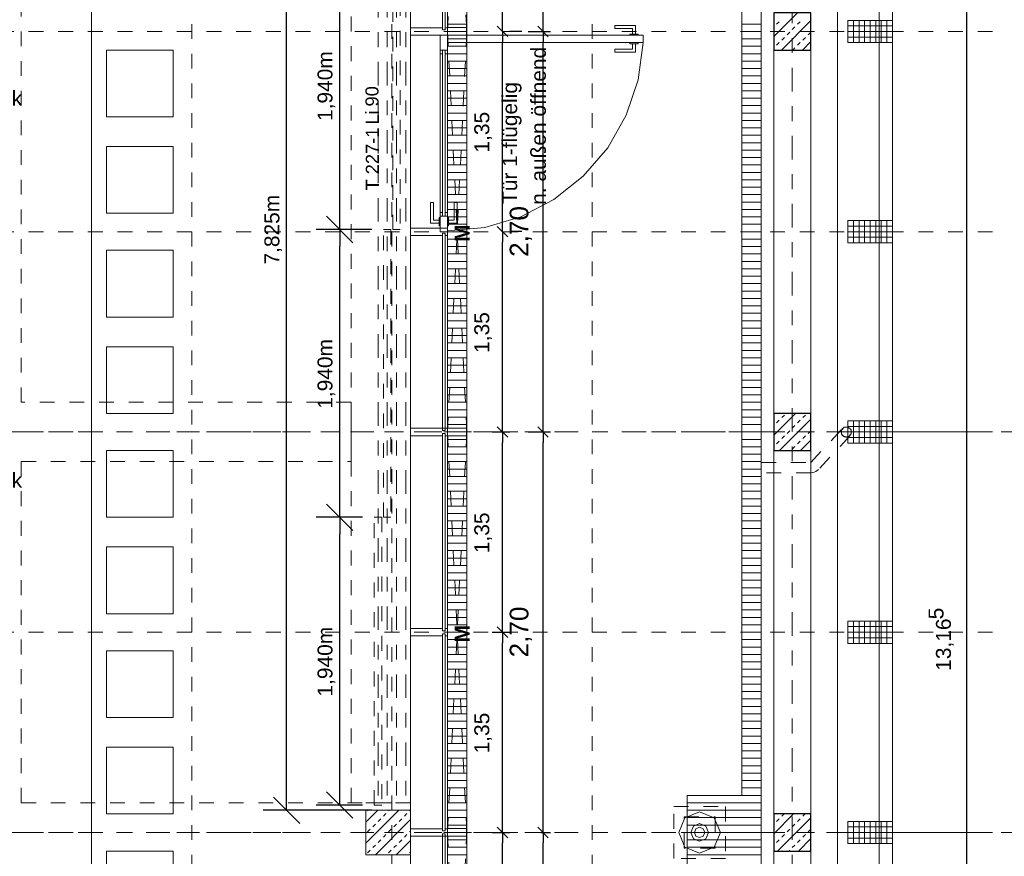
# Model space of a CAD drawing. Header units: metres. Extents: x -45.2 to 14.3, y -31.8 to 10.2.
# Tile 135 of 141: x -5.2 to 1.4, y -8.3 to -2.6. Entities that reach past the tile are written whole.
import ezdxf

# ---------------------------------------------------------------- set-up
doc = ezdxf.new("R2010")
doc.units = ezdxf.units.M
doc.header["$LTSCALE"] = 0.05
for name, pattern in [('1600.2032', [1.6, 0.8, -0.8]), ('Achsen 01', [5.291531, 3.175, -1.058062, 0.352704, -0.705764]), ('gestrichelt - 01', [2, 1, -1]), ('ISO-07 Punktiert', [0.889, 0.127, -0.762]), ('Raster 01', [2, 1, -1]), ('VW-01 Strichlinie kurz', [2, 1, -1])]:
    doc.linetypes.add(name, pattern=pattern)
doc.layers.get('0').update_dxf_attribs({"lineweight": 25})
for name, color, linetype, lineweight, true_color in [('013_Beton und Stahlbetonarbeiten-000 Brüstung', 7, 'Continuous', 9, 0xa6a6a6), ('014_Fassadenarbeiten-000 Aufsicht Betonfertigteile', 7, 'Continuous', 9, 0xc0c0c0), ('021_DA-Brüstungsrinne', 7, 'Continuous', 9, 0xaaaaaa), ('021_DA-Dachgully', 5, 'Continuous', 18, 0x0000ff), ('021_DA-Notentwässerung', 5, 'Continuous', 18, 0x0000ff), ('030_Sonnenschutzarbeiten-Bemassung', 7, 'Continuous', 13, 0xff6633), ('030_Sonnenschutzarbeiten-Grundriss', 7, 'Continuous', 13, 0x555555), ('031_Metallbauarbeiten-330 Aufsicht Metallbauarbeiten', 7, 'Continuous', 9, 0xa6a6a6), ('032_Metallarbeiten-Fenster', 7, 'Continuous', 13, 0x444444), ('032_Metallarbeiten-PR_Fassade', 7, 'Continuous', 13, 0x444444), ('AV1-Achsen', 1, 'Achsen 01', 18, 0xff0000), ('AV1-Einrichtung', 7, 'Continuous', 9, 0xa6a6a6), ('AV1-Raster', 7, 'Raster 01', 9, 0xa6a6a6)]:
    doc.layers.add(name, color=color, linetype=linetype, lineweight=lineweight, true_color=true_color)
for name, color, linetype, lineweight in [('013_Beton und Stahlbetonarbeiten-000 Unterzüge', 7, 'ISO-07 Punktiert', 13), ('013_Beton und Stahlbetonarbeiten-330 Außenstützen', 7, 'Continuous', 25), ('013_Beton und Stahlbetonarbeiten-340 Innenwände', 7, 'Continuous', 18), ('014_Fassadenarbeiten-330 Betonfertigteile vertikal', 7, 'Continuous', 9), ('030_Sonnenschutzarbeiten-Kasten+Behang', 7, 'Continuous', 5), ('030_Sonnenschutzarbeiten-Motor', 7, 'Continuous', 5), ('031_Metallbauarbeiten-340 Innentüren _ Elemente', 7, 'Continuous', 9), ('053_Niederspannungsanlagen-Bodentanks', 7, 'gestrichelt - 01', 9), ('Bemaßung-Bemaßung', 7, 'Continuous', 9), ('Keine', 7, 'Continuous', 9)]:
    doc.layers.add(name, color=color, linetype=linetype, lineweight=lineweight)
doc.styles.add('Arial', font='arial.ttf')
doc.styles.add('Arial (bold)', font='arialbd.ttf')

msp = doc.modelspace()

# ---------------------------------------------------------------- linework, layer by layer
at = {"color": 0, "linetype": 'ByBlock', "lineweight": -2}
for p, q in [((-1.9547, -2.6992), (-1.9547, -2.6285)), ((-1.6811, -2.7), (-1.6811, -2.6293)), ((-1.9547, -2.6992), (-1.9547, -2.7699)), ((-1.6811, -2.7), (-1.6811, -2.7707)), ((-3.052, -4.0353), (-3.052, -3.9231)), ((-1.9547, -4.0492), (-1.9547, -3.9785)), ((-3.052, -4.0353), (-3.052, -4.1476)), ((-1.9547, -4.0492), (-1.9547, -4.1199)), ((-1.9547, -5.4), (-1.9547, -5.3293)), ((-1.6811, -5.4), (-1.6811, -5.3293)), ((-1.9547, -5.4), (-1.9547, -5.4707)), ((-1.6811, -5.4), (-1.6811, -5.4707)), ((-3.052, -5.9753), (-3.052, -5.8631)), ((-3.052, -5.9753), (-3.052, -6.0876)), ((-1.9547, -6.75), (-1.9547, -6.6793)), ((-1.9547, -6.75), (-1.9547, -6.8207)), ((-3.052, -7.9153), (-3.052, -7.8031)), ((-3.41, -7.95), (-3.41, -7.8378)), ((-1.9547, -8.1), (-1.9547, -8.0293)), ((-1.6811, -8.1), (-1.6811, -8.0293)), ((-1.9547, -8.1), (-1.9547, -8.1707)), ((-1.6811, -8.1), (-1.6811, -8.1707))]:
    msp.add_line(p, q, dxfattribs=at)
at = {"color": 0, "linetype": 'Continuous', "lineweight": 15}
for p, q in [((-1.9193, -2.7345), (-1.99, -2.6638)), ((-1.99, -2.6638), (-1.9193, -2.7345)), ((-1.6458, -2.7354), (-1.7165, -2.6646)), ((-1.7165, -2.6646), (-1.6458, -2.7354)), ((-2.9629, -4.1244), (-3.1412, -3.9462)), ((-3.1412, -3.9462), (-2.9629, -4.1244)), ((-1.9193, -4.0845), (-1.99, -4.0138)), ((-1.99, -4.0138), (-1.9193, -4.0845)), ((-1.9193, -5.4354), (-1.99, -5.3646)), ((-1.99, -5.3646), (-1.9193, -5.4354)), ((-1.6458, -5.4354), (-1.7165, -5.3646)), ((-1.7165, -5.3646), (-1.6458, -5.4354)), ((-2.9629, -6.0644), (-3.1412, -5.8862)), ((-3.1412, -5.8862), (-2.9629, -6.0644)), ((-1.9193, -6.7854), (-1.99, -6.7146)), ((-1.99, -6.7146), (-1.9193, -6.7854)), ((-2.9629, -8.0044), (-3.1412, -7.8262)), ((-3.3209, -8.0391), (-3.4991, -7.8609)), ((-1.9193, -8.1354), (-1.99, -8.0646)), ((-1.99, -8.0646), (-1.9193, -8.1354)), ((-1.6458, -8.1354), (-1.7165, -8.0646)), ((-1.7165, -8.0646), (-1.6458, -8.1354))]:
    msp.add_line(p, q, dxfattribs=at)
at = {"layer": '013_Beton und Stahlbetonarbeiten-000 Brüstung'}
for points in [[(0.125, -2.825), (0.125, -5.275), (-0.125, -5.275), (-0.125, -2.825)], [(0.125, -5.525), (0.125, -7.975), (-0.125, -7.975), (-0.125, -5.525)], [(0.125, -8.225), (0.125, -10.675), (-0.125, -10.675), (-0.125, -8.225)]]:
    msp.add_lwpolyline(points, close=True, dxfattribs=at)
at = {"layer": '013_Beton und Stahlbetonarbeiten-000 Unterzüge', "linetype": 'VW-01 Strichlinie kurz'}
for p, q in [((-5.2, -5.2), (-5.2, -0.125)), ((-2.975, -5.2), (-5.2, -5.2)), ((-2.975, -5.6), (-2.975, -5.2)), ((-5.2, -7.9), (-5.2, -5.6)), ((-5.2, -5.6), (-2.975, -5.6)), ((-5.2, -7.9), (-2.575, -7.9)), ((-2.575, -7.9), (-2.575, -8.3))]:
    msp.add_line(p, q, dxfattribs=at)
for points in [[(-2.975, -0.125), (-2.575, -0.125), (-2.575, -7.9), (-2.975, -7.9)], [(-0.125, -2.825), (0.125, -2.825), (0.125, -5.275), (-0.125, -5.275)], [(-0.125, -5.525), (0.125, -5.525), (0.125, -7.975), (-0.125, -7.975)], [(-0.125, -8.225), (0.125, -8.225), (0.125, -10.675), (-0.125, -10.675)]]:
    msp.add_lwpolyline(points, close=True, dxfattribs=at)
at = {"layer": '013_Beton und Stahlbetonarbeiten-330 Außenstützen', "color": 251, "linetype": 'Continuous', "lineweight": 13, "true_color": 0x4c4c4c}
for p, q in [((0.0348, -2.575), (-0.125, -2.7348)), ((-0.1061, -2.6517), (-0.0884, -2.634)), ((0.125, -2.6262), (-0.0738, -2.825)), ((0.0354, -2.6517), (0.053, -2.634)), ((-0.125, -2.6706), (-0.1237, -2.6693)), ((-0.0354, -2.7224), (-0.0177, -2.7047)), ((0, -2.687), (0.0177, -2.6693)), ((0.1061, -2.7224), (0.1237, -2.7047)), ((-0.1061, -2.7931), (-0.0884, -2.7754)), ((-0.0707, -2.7577), (-0.053, -2.74)), ((0.0354, -2.7931), (0.053, -2.7754)), ((0.125, -2.7676), (0.0676, -2.825)), ((0.0707, -2.7577), (0.0884, -2.74)), ((-0.125, -2.812), (-0.1237, -2.8107)), ((0.0034, -2.825), (0.0177, -2.8107)), ((0.0218, -5.275), (-0.125, -5.4218)), ((-0.1196, -5.275), (-0.125, -5.2804)), ((-0.0707, -5.3033), (-0.053, -5.2856)), ((0.0707, -5.3033), (0.0884, -5.2856)), ((-0.125, -5.3576), (-0.1237, -5.3563)), ((-0.1061, -5.3387), (-0.0884, -5.321)), ((0.125, -5.3132), (-0.0868, -5.525)), ((0, -5.374), (0.0177, -5.3563)), ((0.0354, -5.3387), (0.053, -5.321)), ((-0.0707, -5.4447), (-0.053, -5.427)), ((-0.0354, -5.4094), (-0.0177, -5.3917)), ((0.0707, -5.4447), (0.0884, -5.427)), ((0.1061, -5.4094), (0.1237, -5.3917)), ((-0.125, -5.499), (-0.1237, -5.4978)), ((-0.1061, -5.4801), (-0.0884, -5.4624)), ((0, -5.5154), (0.0177, -5.4978)), ((0.0354, -5.4801), (0.053, -5.4624)), ((0.125, -5.4546), (0.0546, -5.525)), ((0.0088, -7.975), (-0.125, -8.1088)), ((-0.1061, -8.0257), (-0.0884, -8.008)), ((0.125, -8.0002), (-0.0998, -8.225)), ((-0.0707, -7.9903), (-0.0554, -7.975)), ((0.0354, -8.0257), (0.053, -8.008)), ((0.0707, -7.9903), (0.086, -7.975)), ((-0.125, -8.0446), (-0.1237, -8.0433)), ((-0.0354, -8.0964), (-0.0177, -8.0787)), ((0, -8.061), (0.0177, -8.0433)), ((0.1061, -8.0964), (0.1237, -8.0787)), ((-0.1061, -8.1671), (-0.0884, -8.1494)), ((-0.0707, -8.1317), (-0.053, -8.1141)), ((0.0354, -8.1671), (0.053, -8.1494)), ((0.125, -8.1416), (0.0416, -8.225)), ((0.0707, -8.1317), (0.0884, -8.1141)), ((-0.125, -8.186), (-0.1237, -8.1848)), ((-0.0226, -8.225), (-0.0177, -8.2201)), ((0, -8.2024), (0.0177, -8.1848)), ((0.1189, -8.225), (0.1237, -8.2201))]:
    msp.add_line(p, q, dxfattribs=at)
at = {"layer": '013_Beton und Stahlbetonarbeiten-330 Außenstützen'}
for points in [[(0.125, -2.575), (-0.125, -2.575), (-0.125, -2.825), (0.125, -2.825)], [(0.125, -5.275), (-0.125, -5.275), (-0.125, -5.525), (0.125, -5.525)], [(0.125, -7.975), (-0.125, -7.975), (-0.125, -8.225), (0.125, -8.225)]]:
    msp.add_lwpolyline(points, close=True, dxfattribs=at)
at = {"layer": '013_Beton und Stahlbetonarbeiten-340 Innenwände', "color": 251, "linetype": 'Continuous', "lineweight": 13, "true_color": 0x4c4c4c}
for p, q in [((-2.6532, -7.95), (-2.875, -8.1718)), ((-2.7946, -7.95), (-2.875, -8.0304)), ((-2.8638, -7.955), (-2.8588, -7.95)), ((-2.7224, -7.955), (-2.7174, -7.95)), ((-2.5809, -7.955), (-2.576, -7.95)), ((-2.575, -8.0132), (-2.8118, -8.25)), ((-2.7931, -8.0257), (-2.7754, -8.008)), ((-2.7577, -7.9903), (-2.74, -7.9726)), ((-2.6517, -8.0257), (-2.634, -8.008)), ((-2.6163, -7.9903), (-2.5986, -7.9726)), ((-2.8638, -8.0964), (-2.8461, -8.0787)), ((-2.8284, -8.061), (-2.8107, -8.0433)), ((-2.7224, -8.0964), (-2.7047, -8.0787)), ((-2.687, -8.061), (-2.6693, -8.0433)), ((-2.5809, -8.0964), (-2.575, -8.0904)), ((-2.7931, -8.1671), (-2.7754, -8.1494)), ((-2.7577, -8.1317), (-2.74, -8.1141)), ((-2.575, -8.1546), (-2.6704, -8.25)), ((-2.6517, -8.1671), (-2.634, -8.1494)), ((-2.6163, -8.1317), (-2.5986, -8.1141)), ((-2.8638, -8.2378), (-2.8461, -8.2201)), ((-2.8284, -8.2024), (-2.8107, -8.1848)), ((-2.7224, -8.2378), (-2.7047, -8.2201)), ((-2.687, -8.2024), (-2.6693, -8.1848)), ((-2.5809, -8.2378), (-2.575, -8.2319))]:
    msp.add_line(p, q, dxfattribs=at)
at = {"layer": '013_Beton und Stahlbetonarbeiten-340 Innenwände'}
msp.add_lwpolyline([(-2.875, -8.25), (-2.875, -7.95), (-2.575, -7.95), (-2.575, -8.25)], close=True, dxfattribs=at)
at = {"layer": '014_Fassadenarbeiten-000 Aufsicht Betonfertigteile'}
msp.add_lwpolyline([(0.305, -21.905), (0.305, 0.305), (0.675, 0.675), (0.675, -22.275)], close=True, dxfattribs=at)
at = {"layer": '014_Fassadenarbeiten-330 Betonfertigteile vertikal', "color": 8, "linetype": 'Continuous', "lineweight": 9, "true_color": 0x808080}
for p, q in [((0.4125, -2.625), (0.4125, -2.775)), ((0.45, -2.625), (0.45, -2.775)), ((0.4875, -2.625), (0.4875, -2.775)), ((0.525, -2.625), (0.525, -2.775)), ((0.5625, -2.625), (0.5625, -2.775)), ((0.6, -2.625), (0.6, -2.775)), ((0.6375, -2.625), (0.6375, -2.775)), ((0.4125, -3.975), (0.4125, -4.125)), ((0.45, -3.975), (0.45, -4.125)), ((0.4875, -3.975), (0.4875, -4.125)), ((0.525, -3.975), (0.525, -4.125)), ((0.5625, -3.975), (0.5625, -4.125)), ((0.6, -3.975), (0.6, -4.125)), ((0.6375, -3.975), (0.6375, -4.125)), ((0.4125, -5.325), (0.4125, -5.475)), ((0.45, -5.325), (0.45, -5.475)), ((0.4875, -5.325), (0.4875, -5.475)), ((0.525, -5.325), (0.525, -5.475)), ((0.5625, -5.325), (0.5625, -5.475)), ((0.6, -5.325), (0.6, -5.475)), ((0.6375, -5.325), (0.6375, -5.475)), ((0.4125, -6.675), (0.4125, -6.825)), ((0.45, -6.675), (0.45, -6.825)), ((0.4875, -6.675), (0.4875, -6.825)), ((0.525, -6.675), (0.525, -6.825)), ((0.5625, -6.675), (0.5625, -6.825)), ((0.6, -6.675), (0.6, -6.825)), ((0.6375, -6.675), (0.6375, -6.825)), ((0.4125, -8.025), (0.4125, -8.175)), ((0.45, -8.025), (0.45, -8.175)), ((0.4875, -8.025), (0.4875, -8.175)), ((0.525, -8.025), (0.525, -8.175)), ((0.5625, -8.025), (0.5625, -8.175)), ((0.6, -8.025), (0.6, -8.175)), ((0.6375, -8.025), (0.6375, -8.175))]:
    msp.add_line(p, q, dxfattribs=at)
at = {"layer": '014_Fassadenarbeiten-330 Betonfertigteile vertikal', "color": 8, "linetype": 'Continuous', "lineweight": 13, "true_color": 0x808080}
for p, q in [((0.375, -2.6625), (0.675, -2.6625)), ((0.375, -2.7), (0.675, -2.7)), ((0.375, -2.7375), (0.675, -2.7375)), ((0.375, -4.0125), (0.675, -4.0125)), ((0.375, -4.05), (0.675, -4.05)), ((0.375, -4.0875), (0.675, -4.0875)), ((0.375, -5.3625), (0.675, -5.3625)), ((0.375, -5.4), (0.675, -5.4)), ((0.375, -5.4375), (0.675, -5.4375)), ((0.375, -6.7125), (0.675, -6.7125)), ((0.375, -6.75), (0.675, -6.75)), ((0.375, -6.7875), (0.675, -6.7875)), ((0.375, -8.0625), (0.675, -8.0625)), ((0.375, -8.1), (0.675, -8.1)), ((0.375, -8.1375), (0.675, -8.1375))]:
    msp.add_line(p, q, dxfattribs=at)
at = {"layer": '014_Fassadenarbeiten-330 Betonfertigteile vertikal'}
for points in [[(0.675, -2.775), (0.675, -2.625), (0.375, -2.625), (0.375, -2.775)], [(0.675, -4.125), (0.675, -3.975), (0.375, -3.975), (0.375, -4.125)], [(0.675, -5.475), (0.675, -5.325), (0.375, -5.325), (0.375, -5.475)], [(0.675, -6.825), (0.675, -6.675), (0.375, -6.675), (0.375, -6.825)], [(0.675, -8.175), (0.675, -8.025), (0.375, -8.025), (0.375, -8.175)]]:
    msp.add_lwpolyline(points, close=True, dxfattribs=at)
at = {"layer": '021_DA-Brüstungsrinne', "color": 7, "linetype": 'Continuous', "lineweight": 9}
for p, q in [((-2.325, -2.65), (-2.195, -2.65)), ((-0.34, -2.65), (-0.21, -2.65)), ((-2.325, -2.7), (-2.195, -2.7)), ((-0.34, -2.7), (-0.21, -2.7)), ((-2.325, -2.75), (-2.195, -2.75)), ((-0.34, -2.75), (-0.21, -2.75)), ((-2.325, -2.8), (-2.195, -2.8)), ((-2.325, -2.85), (-2.195, -2.85)), ((-0.34, -2.8), (-0.21, -2.8)), ((-0.34, -2.85), (-0.21, -2.85)), ((-2.325, -2.9), (-2.195, -2.9)), ((-0.34, -2.9), (-0.21, -2.9)), ((-2.325, -2.95), (-2.195, -2.95)), ((-0.34, -2.95), (-0.21, -2.95)), ((-2.325, -3), (-2.195, -3)), ((-2.325, -3.05), (-2.195, -3.05)), ((-0.34, -3), (-0.21, -3)), ((-0.34, -3.05), (-0.21, -3.05)), ((-2.325, -3.1), (-2.195, -3.1)), ((-0.34, -3.1), (-0.21, -3.1)), ((-2.325, -3.15), (-2.195, -3.15)), ((-0.34, -3.15), (-0.21, -3.15)), ((-2.325, -3.2), (-2.195, -3.2)), ((-2.325, -3.25), (-2.195, -3.25)), ((-0.34, -3.2), (-0.21, -3.2)), ((-0.34, -3.25), (-0.21, -3.25)), ((-2.325, -3.3), (-2.195, -3.3)), ((-0.34, -3.3), (-0.21, -3.3)), ((-2.325, -3.35), (-2.195, -3.35)), ((-0.34, -3.35), (-0.21, -3.35)), ((-2.325, -3.4), (-2.195, -3.4)), ((-2.325, -3.45), (-2.195, -3.45)), ((-0.34, -3.4), (-0.21, -3.4)), ((-0.34, -3.45), (-0.21, -3.45)), ((-2.325, -3.5), (-2.195, -3.5)), ((-0.34, -3.5), (-0.21, -3.5)), ((-2.325, -3.55), (-2.195, -3.55)), ((-0.34, -3.55), (-0.21, -3.55)), ((-2.325, -3.6), (-2.195, -3.6)), ((-2.325, -3.65), (-2.195, -3.65)), ((-0.34, -3.6), (-0.21, -3.6)), ((-0.34, -3.65), (-0.21, -3.65)), ((-2.325, -3.7), (-2.195, -3.7)), ((-0.34, -3.7), (-0.21, -3.7)), ((-2.325, -3.75), (-2.195, -3.75)), ((-0.34, -3.75), (-0.21, -3.75)), ((-2.325, -3.8), (-2.195, -3.8)), ((-2.325, -3.85), (-2.195, -3.85)), ((-0.34, -3.8), (-0.21, -3.8)), ((-0.34, -3.85), (-0.21, -3.85)), ((-2.325, -3.9), (-2.195, -3.9)), ((-0.34, -3.9), (-0.21, -3.9)), ((-2.325, -3.95), (-2.195, -3.95)), ((-0.34, -3.95), (-0.21, -3.95)), ((-2.325, -4), (-2.195, -4)), ((-2.325, -4.05), (-2.195, -4.05)), ((-0.34, -4), (-0.21, -4)), ((-0.34, -4.05), (-0.21, -4.05)), ((-2.325, -4.1), (-2.195, -4.1)), ((-0.34, -4.1), (-0.21, -4.1)), ((-2.325, -4.15), (-2.195, -4.15)), ((-0.34, -4.15), (-0.21, -4.15)), ((-2.325, -4.2), (-2.195, -4.2)), ((-0.34, -4.2), (-0.21, -4.2)), ((-2.325, -4.25), (-2.195, -4.25)), ((-2.325, -4.3), (-2.195, -4.3)), ((-0.34, -4.25), (-0.21, -4.25)), ((-0.34, -4.3), (-0.21, -4.3)), ((-2.325, -4.35), (-2.195, -4.35)), ((-0.34, -4.35), (-0.21, -4.35)), ((-2.325, -4.4), (-2.195, -4.4)), ((-0.34, -4.4), (-0.21, -4.4)), ((-2.325, -4.45), (-2.195, -4.45)), ((-2.325, -4.5), (-2.195, -4.5)), ((-0.34, -4.45), (-0.21, -4.45)), ((-0.34, -4.5), (-0.21, -4.5)), ((-2.325, -4.55), (-2.195, -4.55)), ((-0.34, -4.55), (-0.21, -4.55)), ((-2.325, -4.6), (-2.195, -4.6)), ((-0.34, -4.6), (-0.21, -4.6)), ((-2.325, -4.65), (-2.195, -4.65)), ((-2.325, -4.7), (-2.195, -4.7)), ((-0.34, -4.65), (-0.21, -4.65)), ((-0.34, -4.7), (-0.21, -4.7)), ((-2.325, -4.75), (-2.195, -4.75)), ((-0.34, -4.75), (-0.21, -4.75)), ((-2.325, -4.8), (-2.195, -4.8)), ((-0.34, -4.8), (-0.21, -4.8)), ((-2.325, -4.85), (-2.195, -4.85)), ((-2.325, -4.9), (-2.195, -4.9)), ((-0.34, -4.85), (-0.21, -4.85)), ((-0.34, -4.9), (-0.21, -4.9)), ((-2.325, -4.95), (-2.195, -4.95)), ((-0.34, -4.95), (-0.21, -4.95)), ((-2.325, -5), (-2.195, -5)), ((-0.34, -5), (-0.21, -5)), ((-2.325, -5.05), (-2.195, -5.05)), ((-2.325, -5.1), (-2.195, -5.1)), ((-0.34, -5.05), (-0.21, -5.05)), ((-0.34, -5.1), (-0.21, -5.1)), ((-2.325, -5.15), (-2.195, -5.15)), ((-0.34, -5.15), (-0.21, -5.15)), ((-2.325, -5.2), (-2.195, -5.2)), ((-0.34, -5.2), (-0.21, -5.2)), ((-2.325, -5.25), (-2.195, -5.25)), ((-2.325, -5.3), (-2.195, -5.3)), ((-0.34, -5.25), (-0.21, -5.25)), ((-0.34, -5.3), (-0.21, -5.3)), ((-2.325, -5.35), (-2.195, -5.35)), ((-0.34, -5.35), (-0.21, -5.35)), ((-2.325, -5.4), (-2.195, -5.4)), ((-0.34, -5.4), (-0.21, -5.4)), ((-2.325, -5.45), (-2.195, -5.45)), ((-2.325, -5.5), (-2.195, -5.5)), ((-0.34, -5.45), (-0.21, -5.45)), ((-0.34, -5.5), (-0.21, -5.5)), ((-2.325, -5.55), (-2.195, -5.55)), ((-0.34, -5.55), (-0.21, -5.55)), ((-2.325, -5.6), (-2.195, -5.6)), ((-0.34, -5.6), (-0.21, -5.6)), ((-2.325, -5.65), (-2.195, -5.65)), ((-2.325, -5.7), (-2.195, -5.7)), ((-0.34, -5.65), (-0.21, -5.65)), ((-0.34, -5.7), (-0.21, -5.7)), ((-2.325, -5.75), (-2.195, -5.75)), ((-0.34, -5.75), (-0.21, -5.75)), ((-2.325, -5.8), (-2.195, -5.8)), ((-0.34, -5.8), (-0.21, -5.8)), ((-2.325, -5.85), (-2.195, -5.85)), ((-2.325, -5.9), (-2.195, -5.9)), ((-0.34, -5.85), (-0.21, -5.85)), ((-0.34, -5.9), (-0.21, -5.9)), ((-2.325, -5.95), (-2.195, -5.95)), ((-0.34, -5.95), (-0.21, -5.95)), ((-2.325, -6), (-2.195, -6)), ((-0.34, -6), (-0.21, -6)), ((-2.325, -6.05), (-2.195, -6.05)), ((-2.325, -6.1), (-2.195, -6.1)), ((-0.34, -6.05), (-0.21, -6.05)), ((-0.34, -6.1), (-0.21, -6.1)), ((-2.325, -6.15), (-2.195, -6.15)), ((-0.34, -6.15), (-0.21, -6.15)), ((-2.325, -6.2), (-2.195, -6.2)), ((-0.34, -6.2), (-0.21, -6.2)), ((-2.325, -6.25), (-2.195, -6.25)), ((-2.325, -6.3), (-2.195, -6.3)), ((-0.34, -6.25), (-0.21, -6.25)), ((-0.34, -6.3), (-0.21, -6.3)), ((-2.325, -6.35), (-2.195, -6.35)), ((-0.34, -6.35), (-0.21, -6.35)), ((-2.325, -6.4), (-2.195, -6.4)), ((-0.34, -6.4), (-0.21, -6.4)), ((-2.325, -6.45), (-2.195, -6.45)), ((-2.325, -6.5), (-2.195, -6.5)), ((-0.34, -6.45), (-0.21, -6.45)), ((-0.34, -6.5), (-0.21, -6.5)), ((-2.325, -6.55), (-2.195, -6.55)), ((-0.34, -6.55), (-0.21, -6.55)), ((-2.325, -6.6), (-2.195, -6.6)), ((-0.34, -6.6), (-0.21, -6.6)), ((-2.325, -6.65), (-2.195, -6.65)), ((-2.325, -6.7), (-2.195, -6.7)), ((-0.34, -6.65), (-0.21, -6.65)), ((-0.34, -6.7), (-0.21, -6.7)), ((-2.325, -6.75), (-2.195, -6.75)), ((-0.34, -6.75), (-0.21, -6.75)), ((-2.325, -6.8), (-2.195, -6.8)), ((-0.34, -6.8), (-0.21, -6.8)), ((-2.325, -6.85), (-2.195, -6.85)), ((-2.325, -6.9), (-2.195, -6.9)), ((-0.34, -6.85), (-0.21, -6.85)), ((-0.34, -6.9), (-0.21, -6.9)), ((-2.325, -6.95), (-2.195, -6.95)), ((-0.34, -6.95), (-0.21, -6.95)), ((-2.325, -7), (-2.195, -7)), ((-0.34, -7), (-0.21, -7)), ((-2.325, -7.05), (-2.195, -7.05)), ((-2.325, -7.1), (-2.195, -7.1)), ((-0.34, -7.05), (-0.21, -7.05)), ((-0.34, -7.1), (-0.21, -7.1)), ((-2.325, -7.15), (-2.195, -7.15)), ((-0.34, -7.15), (-0.21, -7.15)), ((-2.325, -7.2), (-2.195, -7.2)), ((-0.34, -7.2), (-0.21, -7.2)), ((-2.325, -7.25), (-2.195, -7.25)), ((-2.325, -7.3), (-2.195, -7.3)), ((-0.34, -7.25), (-0.21, -7.25)), ((-0.34, -7.3), (-0.21, -7.3)), ((-2.325, -7.35), (-2.195, -7.35)), ((-0.34, -7.35), (-0.21, -7.35)), ((-2.325, -7.4), (-2.195, -7.4)), ((-0.34, -7.4), (-0.21, -7.4)), ((-2.325, -7.45), (-2.195, -7.45)), ((-2.325, -7.5), (-2.195, -7.5)), ((-0.34, -7.45), (-0.21, -7.45)), ((-0.34, -7.5), (-0.21, -7.5)), ((-2.325, -7.55), (-2.195, -7.55)), ((-0.34, -7.55), (-0.21, -7.55)), ((-2.325, -7.6), (-2.195, -7.6)), ((-0.34, -7.6), (-0.21, -7.6)), ((-2.325, -7.65), (-2.195, -7.65)), ((-2.325, -7.7), (-2.195, -7.7)), ((-0.34, -7.65), (-0.21, -7.65)), ((-0.34, -7.7), (-0.21, -7.7)), ((-2.325, -7.75), (-2.195, -7.75)), ((-0.34, -7.75), (-0.21, -7.75)), ((-2.325, -7.8), (-2.195, -7.8)), ((-0.34, -7.8), (-0.21, -7.8)), ((-2.325, -7.85), (-2.195, -7.85)), ((-2.325, -7.9), (-2.195, -7.9)), ((-0.71, -7.85), (-0.21, -7.85)), ((-0.71, -7.9), (-0.21, -7.9)), ((-2.325, -7.95), (-2.195, -7.95)), ((-0.71, -7.95), (-0.21, -7.95)), ((-2.325, -8), (-2.195, -8)), ((-0.71, -8), (-0.21, -8)), ((-2.325, -8.05), (-2.195, -8.05)), ((-2.325, -8.1), (-2.195, -8.1)), ((-0.71, -8.05), (-0.21, -8.05)), ((-0.71, -8.1), (-0.21, -8.1)), ((-2.325, -8.15), (-2.195, -8.15)), ((-0.71, -8.15), (-0.21, -8.15)), ((-2.325, -8.2), (-2.195, -8.2)), ((-0.71, -8.2), (-0.21, -8.2)), ((-2.325, -8.25), (-2.195, -8.25)), ((-0.71, -8.25), (-0.21, -8.25))]:
    msp.add_line(p, q, dxfattribs=at)
at = {"layer": '021_DA-Brüstungsrinne'}
for points in [[(-2.325, -0.21), (-2.195, -0.21), (-2.195, -13.115), (-2.325, -13.115)], [(-0.34, -0.2101), (-0.21, -0.2101), (-0.21, -7.85), (-0.34, -7.85)], [(-0.71, -7.85), (-0.21, -7.85), (-0.21, -8.35), (-0.71, -8.35)]]:
    msp.add_lwpolyline(points, close=True, dxfattribs=at)
at = {"layer": '021_DA-Dachgully', "linetype": 'gestrichelt - 01'}
for points in [[(-0.8, -8.275), (-0.8, -7.925), (-0.45, -7.925), (-0.45, -8.275)], [(-0.73, -8.205), (-0.73, -7.995), (-0.52, -7.995), (-0.52, -8.205)], [(-0.625, -8.0405), (-0.5829, -8.0579), (-0.5655, -8.1), (-0.5829, -8.1421), (-0.625, -8.1595), (-0.6671, -8.1421), (-0.6845, -8.1), (-0.6671, -8.0579)], [(-0.625, -8.065), (-0.6003, -8.0753), (-0.59, -8.1), (-0.6003, -8.1247), (-0.625, -8.135), (-0.6497, -8.1247), (-0.66, -8.1), (-0.6497, -8.0753)]]:
    msp.add_lwpolyline(points, close=True, dxfattribs=at)
at = {"layer": '021_DA-Dachgully'}
msp.add_lwpolyline([(-0.625, -7.96), (-0.526, -8.001), (-0.485, -8.1), (-0.526, -8.199), (-0.625, -8.24), (-0.724, -8.199), (-0.765, -8.1), (-0.724, -8.001)], close=True, dxfattribs=at)
at = {"layer": '021_DA-Notentwässerung', "linetype": 'gestrichelt - 01'}
for points in [[(0.3379, -5.3772), (0.334, -5.3827), (0.3312, -5.3889), (0.3297, -5.3955), (0.3295, -5.4023), (0.3306, -5.4089), (0.3329, -5.4153), (0.3364, -5.4211), (0.341, -5.4261), (0.3465, -5.4301), (0.3526, -5.433), (0.3592, -5.4346), (0.3659, -5.435), (0.3726, -5.434), (0.379, -5.4318), (0.3849, -5.4284), (0.39, -5.4239), (0.39, -5.4239), (0.1761, -5.6528), (0.1761, -5.6528), (0.1677, -5.6605), (0.158, -5.6667), (0.1475, -5.6713), (0.1364, -5.6741), (0.125, -5.675), (-0.21, -5.675), (-0.21, -5.605), (0.125, -5.605)], [(0.3971, -5.4124), (0.3788, -5.4319), (0.352, -5.4327), (0.3325, -5.4144), (0.3317, -5.3876), (0.35, -5.3681), (0.3768, -5.3673), (0.3963, -5.3856)]]:
    msp.add_lwpolyline(points, close=True, dxfattribs=at)
at = {"layer": '030_Sonnenschutzarbeiten-Bemassung', "color": 0, "lineweight": -2}
for p, q in [((-1.6811, -2.6293), (-1.6811, -0.2607)), ((-1.7811, -2.7), (-1.6311, -2.7)), ((-1.7811, -2.7), (-1.6311, -2.7)), ((-1.6811, -5.3293), (-1.6811, -2.7707)), ((-1.7811, -5.4), (-1.6311, -5.4)), ((-1.7811, -5.4), (-1.6311, -5.4)), ((-1.6811, -8.0293), (-1.6811, -5.4707)), ((-1.695, -8.1), (-1.6311, -8.1)), ((-1.695, -8.1), (-1.6311, -8.1)), ((-1.6811, -10.7293), (-1.6811, -8.1707))]:
    msp.add_line(p, q, dxfattribs=at)
at = {"layer": '030_Sonnenschutzarbeiten-Grundriss', "color": 251, "true_color": 0x555555}
for points in [[(-2.325, -2.674), (-2.195, -2.674), (-2.195, -2.7), (-2.325, -2.7)], [(-2.325, -2.7), (-2.195, -2.7), (-2.195, -2.726), (-2.325, -2.726)], [(-2.325, -5.374), (-2.195, -5.374), (-2.195, -5.4), (-2.325, -5.4)], [(-2.325, -5.4), (-2.195, -5.4), (-2.195, -5.426), (-2.325, -5.426)], [(-2.325, -8.074), (-2.195, -8.074), (-2.195, -8.1), (-2.325, -8.1)], [(-2.325, -8.1), (-2.195, -8.1), (-2.195, -8.126), (-2.325, -8.126)]]:
    msp.add_lwpolyline(points, close=True, dxfattribs=at)
at = {"layer": '030_Sonnenschutzarbeiten-Kasten+Behang', "color": 1, "linetype": '1600.2032', "lineweight": 18, "true_color": 0xff0000}
for p, q in [((-2.325, -0.19), (-2.195, -2.7)), ((-2.325, -2.7), (-2.195, -0.19)), ((-2.325, -2.7), (-2.195, -5.4)), ((-2.325, -5.4), (-2.195, -2.7)), ((-2.325, -5.4), (-2.195, -8.1)), ((-2.325, -8.1), (-2.195, -5.4)), ((-2.325, -8.1), (-2.195, -10.775)), ((-2.325, -10.775), (-2.195, -8.1))]:
    msp.add_line(p, q, dxfattribs=at)
for points in [[(-2.325, -2.7), (-2.325, -0.19), (-2.195, -0.19), (-2.195, -2.7)], [(-2.325, -5.4), (-2.325, -2.7), (-2.195, -2.7), (-2.195, -5.4)], [(-2.325, -8.1), (-2.325, -5.4), (-2.195, -5.4), (-2.195, -8.1)], [(-2.325, -10.775), (-2.325, -8.1), (-2.195, -8.1), (-2.195, -10.775)]]:
    msp.add_lwpolyline(points, close=True, dxfattribs=at)
at = {"layer": '030_Sonnenschutzarbeiten-Kasten+Behang', "color": 1, "linetype": 'Continuous', "lineweight": 18, "true_color": 0xff0000}
for points in [[(-2.1964, -2.674), (-2.325, -2.674), (-2.325, -2.7), (-2.1964, -2.7)], [(-2.1964, -2.7), (-2.325, -2.7), (-2.325, -2.726), (-2.1964, -2.726)], [(-2.1964, -5.374), (-2.325, -5.374), (-2.325, -5.4), (-2.1964, -5.4)], [(-2.1964, -5.4), (-2.325, -5.4), (-2.325, -5.426), (-2.1964, -5.426)], [(-2.1964, -8.074), (-2.325, -8.074), (-2.325, -8.1), (-2.1964, -8.1)], [(-2.1964, -8.1), (-2.325, -8.1), (-2.325, -8.126), (-2.1964, -8.126)]]:
    msp.add_lwpolyline(points, close=True, dxfattribs=at)
at = {"layer": '031_Metallbauarbeiten-330 Aufsicht Metallbauarbeiten'}
msp.add_lwpolyline([(0.125, -0.075), (0.125, -0.1254), (-0.1254, -0.1254), (-0.21, -0.2101), (-0.21, -13.115), (0.375, -13.115), (0.375, -13.425), (0.585, -13.425), (0.585, -0.075)], close=True, dxfattribs=at)
at = {"layer": '032_Metallarbeiten-PR_Fassade', "color": 0, "lineweight": -2}
for p, q in [((-1.9547, -2.6285), (-1.9547, -1.4199)), ((-1.825, -2.6992), (-1.9047, -2.6992)), ((-1.825, -2.6992), (-1.9047, -2.6992)), ((-1.9547, -3.9785), (-1.9547, -2.7699)), ((-1.825, -4.0492), (-1.9047, -4.0492)), ((-1.825, -4.0492), (-1.9047, -4.0492)), ((-1.9547, -5.3293), (-1.9547, -4.1199)), ((-2.025, -5.4), (-1.9047, -5.4)), ((-2.025, -5.4), (-1.9047, -5.4)), ((-1.9547, -6.6793), (-1.9547, -5.4707)), ((-2.025, -6.75), (-1.9047, -6.75)), ((-2.025, -6.75), (-1.9047, -6.75)), ((-1.9547, -8.0293), (-1.9547, -6.8207)), ((-2.025, -8.1), (-1.9047, -8.1)), ((-2.025, -8.1), (-1.9047, -8.1)), ((-1.9547, -9.3793), (-1.9547, -8.1707))]:
    msp.add_line(p, q, dxfattribs=at)
at = {"layer": '032_Metallarbeiten-PR_Fassade', "color": 251, "true_color": 0x555555}
for points in [[(-2.575, -0.165), (-2.325, -0.165), (-2.325, -13.375), (-2.575, -13.375)], [(-2.34, -1.36), (-2.34, -2.69), (-2.36, -2.69), (-2.36, -1.36)], [(-2.575, -2.725), (-2.575, -2.675), (-2.36, -2.675), (-2.36, -2.69), (-2.34, -2.69), (-2.34, -2.675), (-2.325, -2.675), (-2.325, -2.725)], [(-2.325, -2.725), (-2.375, -2.725), (-2.375, -2.85), (-2.36, -2.85), (-2.36, -2.825), (-2.34, -2.825), (-2.34, -2.85), (-2.325, -2.85)], [(-2.375, -2.825), (-2.325, -2.825), (-2.325, -3.945), (-2.375, -3.945)], [(-2.36, -2.825), (-2.34, -2.825), (-2.34, -3.945), (-2.36, -3.945)], [(-2.3825, -3.9925), (-2.3825, -3.9725), (-2.42, -3.9725), (-2.42, -3.8525), (-2.44, -3.8525), (-2.44, -3.9925)], [(-2.3175, -3.9925), (-2.3175, -3.9725), (-2.28, -3.9725), (-2.28, -3.8525), (-2.26, -3.8525), (-2.26, -3.9925)], [(-2.3825, -3.955), (-2.375, -3.955), (-2.375, -4.01), (-2.3825, -4.01)], [(-2.325, -4.05), (-2.375, -4.05), (-2.375, -3.92), (-2.36, -3.92), (-2.36, -3.945), (-2.34, -3.945), (-2.34, -3.92), (-2.325, -3.92)], [(-2.325, -3.955), (-2.3175, -3.955), (-2.3175, -4.01), (-2.325, -4.01)], [(-2.325, -4.025), (-2.325, -4.075), (-2.34, -4.075), (-2.34, -4.06), (-2.36, -4.06), (-2.36, -4.075), (-2.575, -4.075), (-2.575, -4.025)], [(-2.34, -4.06), (-2.34, -5.39), (-2.36, -5.39), (-2.36, -4.06)], [(-2.325, -5.375), (-2.325, -5.425), (-2.34, -5.425), (-2.34, -5.41), (-2.36, -5.41), (-2.36, -5.425), (-2.575, -5.425), (-2.575, -5.375)], [(-2.34, -5.41), (-2.34, -6.74), (-2.36, -6.74), (-2.36, -5.41)], [(-2.36, -6.76), (-2.36, -6.775), (-2.575, -6.775), (-2.575, -6.725), (-2.36, -6.725), (-2.36, -6.74), (-2.34, -6.74), (-2.34, -6.725), (-2.325, -6.725), (-2.325, -6.775), (-2.34, -6.775), (-2.34, -6.76)], [(-2.34, -6.76), (-2.34, -8.09), (-2.36, -8.09), (-2.36, -6.76)], [(-2.325, -8.125), (-2.325, -8.075), (-2.34, -8.075), (-2.34, -8.09), (-2.36, -8.09), (-2.36, -8.075), (-2.575, -8.075), (-2.575, -8.125), (-2.36, -8.125), (-2.36, -8.11), (-2.34, -8.11), (-2.34, -8.125)], [(-2.325, -8.125), (-2.575, -8.125), (-2.575, -8.075), (-2.36, -8.075), (-2.36, -8.09), (-2.34, -8.09), (-2.34, -8.075), (-2.325, -8.075)], [(-2.34, -8.11), (-2.34, -9.44), (-2.36, -9.44), (-2.36, -8.11)]]:
    msp.add_lwpolyline(points, close=True, dxfattribs=at)
at = {"layer": '032_Metallarbeiten-PR_Fassade'}
for points in [[(-1.0575, -2.7175), (-1.0775, -2.7175), (-1.0775, -2.68), (-1.1975, -2.68), (-1.1975, -2.66), (-1.0575, -2.66)], [(-1.095, -2.7175), (-1.04, -2.7175), (-1.04, -2.725), (-1.095, -2.725)], [(-2.325, -2.725), (-1.005, -2.725), (-1.005, -2.775), (-2.325, -2.775)], [(-1.0575, -2.7825), (-1.0775, -2.7825), (-1.0775, -2.82), (-1.1975, -2.82), (-1.1975, -2.84), (-1.0575, -2.84)], [(-1.095, -2.775), (-1.04, -2.775), (-1.04, -2.7825), (-1.095, -2.7825)]]:
    msp.add_lwpolyline(points, close=True, dxfattribs=at)
msp.add_lwpolyline([(-2.325, -4.045), (-2.0736, -4.0208), (-1.8314, -3.9492), (-1.6073, -3.8328), (-1.4095, -3.6759), (-1.2451, -3.4841), (-1.1203, -3.2646), (-1.0396, -3.0253), (-1.0059, -2.775)], dxfattribs=at)
at = {"layer": 'AV1-Achsen'}
for p, q in [((0, -26.5), (0, 4.9)), ((-43.35, -5.4), (4.2, -5.4)), ((-43.35, -8.1), (4.2, -8.1))]:
    msp.add_line(p, q, dxfattribs=at)
at = {"layer": 'AV1-Einrichtung'}
for points in [[(-4.725, -10.125), (-5.525, -10.125), (-5.525, -2.825), (-7.975, -2.825), (-7.975, -10.125), (-8.775, -10.125), (-8.775, -2.025), (-4.725, -2.025)], [(-4.625, -2.825), (-4.175, -2.825), (-4.175, -3.275), (-4.625, -3.275)], [(-4.625, -3.475), (-4.175, -3.475), (-4.175, -3.925), (-4.625, -3.925)], [(-4.625, -4.175), (-4.175, -4.175), (-4.175, -4.625), (-4.625, -4.625)], [(-4.175, -5.275), (-4.625, -5.275), (-4.625, -4.825), (-4.175, -4.825)], [(-4.175, -5.975), (-4.625, -5.975), (-4.625, -5.525), (-4.175, -5.525)], [(-4.175, -6.625), (-4.625, -6.625), (-4.625, -6.175), (-4.175, -6.175)], [(-4.175, -7.325), (-4.625, -7.325), (-4.625, -6.875), (-4.175, -6.875)], [(-4.175, -7.975), (-4.625, -7.975), (-4.625, -7.525), (-4.175, -7.525)], [(-4.175, -8.675), (-4.625, -8.675), (-4.625, -8.225), (-4.175, -8.225)]]:
    msp.add_lwpolyline(points, close=True, dxfattribs=at)
at = {"layer": 'AV1-Raster'}
for p, q in [((-4.05, -22.95), (-4.05, 1.35)), ((-2.7, -22.95), (-2.7, 1.35)), ((-1.35, -22.95), (-1.35, 1.35)), ((1.35, -2.7), (-40.5, -2.7)), ((1.35, -4.05), (-40.5, -4.05)), ((1.35, -5.4), (-40.5, -5.4)), ((1.35, -6.75), (-40.5, -6.75)), ((1.35, -8.1), (-40.5, -8.1))]:
    msp.add_line(p, q, dxfattribs=at)
at = {"layer": 'Bemaßung-Bemaßung', "color": 0, "linetype": 'Continuous', "lineweight": -2}
msp.add_line((1.175, -0.2808), (1.175, -13.3043), dxfattribs=at)
at = {"layer": 'Defpoints', "color": 0, "lineweight": 0}
for p, q in [((0.675, -2.625), (0.675, -2.625)), ((0.675, -2.625), (0.675, -2.625)), ((-2.7, -2.7), (-2.7, -2.7)), ((-2.7, -2.7), (-2.7, -2.7)), ((-2.325, -2.6992), (-2.325, -2.6992)), ((-2.325, -2.6992), (-2.325, -2.6992)), ((-1.9547, -2.6992), (-1.9547, -2.6992)), ((-1.6811, -2.7), (-1.6811, -2.7)), ((0.675, -2.775), (0.675, -2.775)), ((0.675, -2.775), (0.675, -2.775)), ((-0.125, -2.825), (-0.125, -2.825)), ((-0.125, -2.825), (-0.125, -2.825)), ((0.675, -3.975), (0.675, -3.975)), ((0.675, -3.975), (0.675, -3.975)), ((-3.052, -4.0353), (-3.052, -4.0353)), ((-2.8188, -4.0353), (-2.8188, -4.0353)), ((-2.7563, -4.0353), (-2.7563, -4.0353)), ((-2.325, -4.0492), (-2.325, -4.0492)), ((-2.325, -4.0492), (-2.325, -4.0492)), ((-1.9547, -4.0492), (-1.9547, -4.0492)), ((0.675, -4.125), (0.675, -4.125)), ((0.675, -4.125), (0.675, -4.125)), ((-0.125, -5.275), (-0.125, -5.275)), ((-0.125, -5.275), (-0.125, -5.275)), ((0.675, -5.325), (0.675, -5.325)), ((0.675, -5.325), (0.675, -5.325)), ((-3.5931, -5.4), (-3.5931, -5.4)), ((-3.5931, -5.4), (-3.5931, -5.4)), ((-2.525, -5.4), (-2.525, -5.4)), ((-2.525, -5.4), (-2.525, -5.4)), ((-1.9547, -5.4), (-1.9547, -5.4)), ((-1.6811, -5.4), (-1.6811, -5.4)), ((0, -5.4), (0, -5.4)), ((0, -5.4), (0, -5.4)), ((0.675, -5.475), (0.675, -5.475)), ((0.675, -5.475), (0.675, -5.475)), ((-0.125, -5.525), (-0.125, -5.525)), ((-0.125, -5.525), (-0.125, -5.525)), ((-3.052, -5.9753), (-3.052, -5.9753)), ((-2.8188, -5.9753), (-2.8188, -5.9753)), ((-2.8188, -5.9753), (-2.8188, -5.9753)), ((0.675, -6.675), (0.675, -6.675)), ((0.675, -6.675), (0.675, -6.675)), ((-2.525, -6.75), (-2.525, -6.75)), ((-2.525, -6.75), (-2.525, -6.75)), ((-1.9547, -6.75), (-1.9547, -6.75)), ((0.675, -6.825), (0.675, -6.825)), ((0.675, -6.825), (0.675, -6.825)), ((-2.8188, -7.9153), (-2.8188, -7.9153)), ((-2.7563, -7.95), (-2.7563, -7.95)), ((-0.125, -7.975), (-0.125, -7.975)), ((-0.125, -7.975), (-0.125, -7.975)), ((0.675, -8.025), (0.675, -8.025)), ((0.675, -8.025), (0.675, -8.025)), ((-2.875, -8.1), (-2.875, -8.1)), ((-2.525, -8.1), (-2.525, -8.1)), ((-2.525, -8.1), (-2.525, -8.1)), ((-2.195, -8.1), (-2.195, -8.1)), ((-2.195, -8.1), (-2.195, -8.1)), ((-1.9547, -8.1), (-1.9547, -8.1)), ((-1.6811, -8.1), (-1.6811, -8.1)), ((0, -8.1), (0, -8.1)), ((0, -8.1), (0, -8.1)), ((-0.125, -8.225), (-0.125, -8.225)), ((-0.125, -8.225), (-0.125, -8.225)), ((0.675, -8.175), (0.675, -8.175)), ((0.675, -8.175), (0.675, -8.175))]:
    msp.add_line(p, q, dxfattribs=at)
at = {"layer": 'Keine', "color": 140, "linetype": 'Achsen 01', "lineweight": 13, "true_color": 0x00bfff}
for p, q in [((-2.7938, -0.1531), (-2.7938, -7.9219)), ((-2.7313, -0.1531), (-2.7313, -7.9219)), ((-2.6687, -0.1531), (-2.6687, -7.9219)), ((-2.6062, -0.1531), (-2.6062, -7.9219))]:
    msp.add_line(p, q, dxfattribs=at)
at = {"layer": 'Keine', "color": 0, "linetype": 'Continuous', "lineweight": -2}
for p, q in [((-3.41, -7.8378), (-3.41, -0.2372)), ((-3.052, -3.9231), (-3.052, -2.2076)), ((-2.8356, -4.0353), (-3.2108, -4.0353)), ((-2.8981, -4.0353), (-3.2108, -4.0353)), ((-3.052, -5.8631), (-3.052, -4.1476)), ((-2.8981, -5.9753), (-3.2108, -5.9753)), ((-2.8981, -5.9753), (-3.2108, -5.9753)), ((-3.052, -7.8031), (-3.052, -6.0876)), ((-2.8356, -7.95), (-3.5688, -7.95)), ((-2.8981, -7.9153), (-3.2108, -7.9153))]:
    msp.add_line(p, q, dxfattribs=at)
at = {"layer": 'Keine', "color": 140, "linetype": 'VW-01 Strichlinie kurz', "lineweight": 18, "true_color": 0x00bfff}
for points in [[(-2.6937, -2.0953), (-2.6437, -2.0953), (-2.6437, -4.0353), (-2.6937, -4.0353)], [(-2.7563, -4.0353), (-2.7063, -4.0353), (-2.7063, -5.9753), (-2.7563, -5.9753)], [(-2.8188, -5.9753), (-2.7688, -5.9753), (-2.7688, -7.9153), (-2.8188, -7.9153)]]:
    msp.add_lwpolyline(points, close=True, dxfattribs=at)

# ---------------------------------------------------------------- texts
at = {"layer": '030_Sonnenschutzarbeiten-Bemassung', "color": 0, "char_height": 0.12609, "attachment_point": 7, "rotation": 90, "style": 'Arial'}
for insert in [(-1.7563, -4.2198), (-1.7563, -6.9198)]:
    msp.add_mtext('2,70', dxfattribs=dict(at, insert=insert))
at = {"layer": '030_Sonnenschutzarbeiten-Motor', "color": 255, "char_height": 0.1009, "attachment_point": 7, "rotation": 90, "style": 'Arial (bold)'}
for insert in [(-2.1765, -4.1183), (-2.1765, -6.8183)]:
    msp.add_mtext('M', dxfattribs=dict(at, insert=insert))
at = {"layer": '031_Metallbauarbeiten-340 Innentüren _ Elemente', "char_height": 0.08826, "attachment_point": 7, "rotation": 90, "style": 'Arial'}
for s, insert in [('90', (-2.7892, -3.2057)), ('Li', (-2.7877, -3.3281)), ('T 227-1', (-2.7877, -3.7726))]:
    msp.add_mtext(s, dxfattribs=dict(at, insert=insert))
at = {"layer": '032_Metallarbeiten-Fenster', "color": 5, "true_color": 0x0000ff, "char_height": 0.100872, "attachment_point": 7, "rotation": 90, "style": 'Arial'}
for s, insert in [('n. außen öffnend', (-1.6607, -3.869)), ('Tür 1-flügelig', (-1.8253, -3.8631))]:
    msp.add_mtext(s, dxfattribs=dict(at, insert=insert))
at = {"layer": '032_Metallarbeiten-PR_Fassade', "color": 0, "char_height": 0.10087, "attachment_point": 7, "rotation": 90, "style": 'Arial'}
for insert in [(-2.0248, -3.5162), (-2.0248, -4.8666), (-2.0248, -6.217), (-2.0248, -7.567)]:
    msp.add_mtext('1,35', dxfattribs=dict(at, insert=insert))
at = {"layer": '053_Niederspannungsanlagen-Bodentanks', "char_height": 0.10087, "attachment_point": 7, "style": 'Arial'}
for insert in [(-5.8668, -3.2027), (-5.8668, -5.7777)]:
    msp.add_mtext('Bodentank', dxfattribs=dict(at, insert=insert))
at = {"layer": 'Bemaßung-Bemaßung', "color": 0, "attachment_point": 7, "rotation": 90, "style": 'Arial'}
for s, insert, char_height in [('5', (1.0208, -6.6632), 0.1009), ('13,16', (1.0881, -7.01), 0.10087)]:
    msp.add_mtext(s, dxfattribs=dict(at, insert=insert, char_height=char_height))
at = {"layer": 'Keine', "color": 0, "lineweight": 13, "char_height": 0.10087, "attachment_point": 7, "rotation": 90, "style": 'Arial'}
for s, insert in [('1,940m', (-3.0822, -3.3035)), ('7,825m', (-3.4402, -4.2713)), ('1,940m', (-3.0822, -5.2435)), ('1,940m', (-3.0822, -7.1835))]:
    msp.add_mtext(s, dxfattribs=dict(at, insert=insert))

doc.saveas('drawing.dxf')
